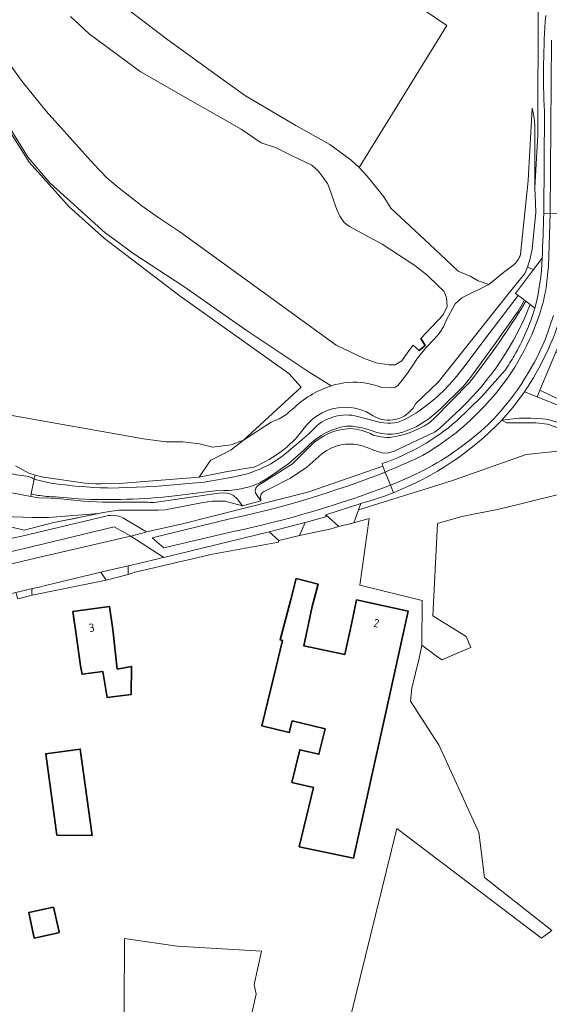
# Model space of a CAD drawing. Extents: x 184422 to 186971, y 345860 to 349088.
# Tile 53 of 59: x 185814 to 185929, y 348000 to 348213. Entities that reach past the tile are written whole.
import ezdxf
from ezdxf.enums import TextEntityAlignment as Align

# ---------------------------------------------------------------- set-up
doc = ezdxf.new("R2010")
doc.units = 0
for name, color, linetype, lineweight in [('B-WE-GK-KADEMUUR-G', 150, 'Continuous', 35), ('B-WE-GR-BEPLANTING_CULTUUR_HEESTERS-GV', 90, 'Continuous', 18), ('B-WE-GR-BOUWLAND-GV', 80, 'Continuous', 13), ('B-WE-GR-GRAS-GV', 60, 'Continuous', 13), ('B-WE-GR-HOUTWAL-GV', 40, 'Continuous', 13), ('B-WE-GW-TALUD_KRUIN-G', 90, 'Continuous', 18), ('B-WE-IE-TERREINAFSCHEIDING_KUNSTMATIG_HEKWERK-G', 20, 'IE-TERREINAFSCHEIDING-KUNSTMATIG', 18), ('B-WE-OG-BEBOUWING-GV', 7, 'Continuous', 35), ('B-WE-OG-BEBOUWING-T18', 1, 'Continuous', 18), ('B-WE-OG-BEBOUWING_SCHUUR-GV', 7, 'Continuous', 35), ('B-WE-OG-TERREIN_CULTUURSCHEIDING-GV', 7, 'Continuous', 18), ('B-WE-OG-TERREIN_ERF-GV', 7, 'Continuous', 18), ('B-WE-OG-WATER-GV', 130, 'Continuous', 18), ('B-WE-OG-WATER_SLOOT-GV', 120, 'Continuous', 18), ('B-WE-OG-WEG-GV', 7, 'Continuous', 18), ('B-WE-VH-ONVERHARD-GV', 252, 'Continuous', 18), ('B-WE-VH-VERHARDING_ASFALT-GV', 252, 'Continuous', 18), ('B-WE-VH-VERHARDING_BETONSTRAATSTEEN-GV', 252, 'Continuous', 18), ('B-WE-VH-VERHARDING_HALFVERHARDING_GRIND-GV', 252, 'Continuous', 18), ('B-WE-VH-VERHARDING_OPEN-GV', 252, 'Continuous', 18), ('B-WE-VH-VERHARDING_TEGEL-GV', 252, 'Continuous', 18)]:
    doc.layers.add(name, color=color, linetype=linetype, lineweight=lineweight)
doc.styles.add('NLCS-ISO-M1000-T18', font='NLCS-ISO.ttf', dxfattribs={"height": 1.8})
doc.linetypes.add('IE-TERREINAFSCHEIDING-KUNSTMATIG', pattern='A,4,[82,NLCS.SHX,S=0.75,R=90,X=0,Y=0],4,-2', length=10)

msp = doc.modelspace()

# ---------------------------------------------------------------- linework, layer by layer
at = {"layer": 'B-WE-GK-KADEMUUR-G', "flags": 128}
msp.add_lwpolyline([(185899.489, 348142.914), (185900.835, 348141.758), (185902.072, 348142.834), (185901.181, 348144.346)], dxfattribs=at)
at = {"layer": 'B-WE-GR-BEPLANTING_CULTUUR_HEESTERS-GV', "flags": 128}
for points in [[(185924.268, 348159.798), (185924.813, 348161.654), (185925.213, 348163.658), (185926.005, 348171.719), (185925.888, 348175.42), (185925.848, 348176.679), (185925.847, 348177.049), (185925.833, 348182.611), (185925.792, 348190.223), (185925.724, 348191.47), (185925.589, 348192.44), (185925.382, 348193.577), (185925.214, 348194.172), (185924.348, 348178.548), (185922.758, 348162.569)], [(185870.118, 348126.766), (185868.783, 348126.226), (185862.805, 348122.331), (185860.148, 348121.338), (185856.12, 348120.826), (185853.294, 348121.518), (185849.686, 348121.94), (185845.989, 348121.94), (185841.149, 348122.632), (185806.554, 348128.744), (185769.254, 348136.485), (185670.08, 348159.809), (185593.795, 348178.184)], [(185813.463, 348116.779), (185816.319, 348115.154), (185817.702, 348114.779), (185819.536, 348114.282), (185828.521, 348113.033), (185830.746, 348112.84), (185831.992, 348112.871), (185835.902, 348112.969), (185853.205, 348114.332), (185858.974, 348115.455), (185861.164, 348115.862), (185862.737, 348116.12), (185865.022, 348116.494), (185865.868, 348116.854), (185866.704, 348117.245), (185867.529, 348117.669), (185868.341, 348118.124), (185869.137, 348118.609), (185869.917, 348119.124), (185870.679, 348119.669), (185871.42, 348120.241), (185872.14, 348120.84), (185872.837, 348121.464), (185873.51, 348122.113), (185874.157, 348122.785), (185874.778, 348123.478), (185875.371, 348124.191), (185875.936, 348124.922), (185876.471, 348125.669), (185877.716, 348126.85), (185878.372, 348127.363), (185879.081, 348127.834), (185879.84, 348128.256), (185880.643, 348128.623), (185881.484, 348128.928), (185882.356, 348129.165), (185883.251, 348129.331), (185884.159, 348129.422), (185885.072, 348129.438), (185885.98, 348129.378), (185886.874, 348129.244), (185887.745, 348129.04), (185888.585, 348128.77), (185889.388, 348128.439), (185890.147, 348128.054), (185890.859, 348127.622), (185891.547, 348127.204), (185892.078, 348126.994), (185892.643, 348126.827), (185893.236, 348126.709), (185893.852, 348126.646), (185894.484, 348126.641), (185895.121, 348126.699), (185895.757, 348126.82), (185896.38, 348127.004), (185896.982, 348127.25), (185897.553, 348127.552), (185898.088, 348127.905), (185898.578, 348128.303), (185899.019, 348128.737), (185899.409, 348129.199), (185899.746, 348129.683), (185900.03, 348130.178), (185904.96, 348134.951), (185919.67, 348153.514), (185923.668, 348158.442), (185924.268, 348159.798)], [(185921.06, 348160.137), (185919.041, 348158.609), (185915.844, 348156.026), (185910.009, 348153.163), (185908.621, 348151.826), (185906.65, 348148.247), (185906.046, 348146.851), (185905.134, 348145.434), (185904.102, 348144.256), (185902.242, 348142.286), (185900.443, 348140.063), (185898.244, 348136.827), (185897.148, 348135.295), (185896.197, 348134.171), (185895.569, 348133.757), (185894.914, 348133.641), (185892.633, 348133.729), (185892.157, 348133.916), (185891.232, 348134.217), (185890.288, 348134.462), (185889.328, 348134.65), (185888.359, 348134.779), (185887.385, 348134.849), (185886.413, 348134.86), (185885.447, 348134.813), (185884.492, 348134.709), (185883.554, 348134.55), (185882.637, 348134.339), (185881.744, 348134.078)], [(185873.357, 348128.991), (185872.925, 348128.643)]]:
    msp.add_lwpolyline(points, dxfattribs=at)
at = {"layer": 'B-WE-GR-BEPLANTING_CULTUUR_HEESTERS-GV'}
for points in [[(185922.758, 348162.569, -0.1440107), (185921.06, 348160.137)], [(185881.744, 348134.078, 0.1145571), (185873.357, 348128.991)], [(185872.925, 348128.643, -0.0777819), (185870.118, 348126.766)]]:
    msp.add_lwpolyline(points, format="xyb", dxfattribs=at)
at = {"layer": 'B-WE-GR-BOUWLAND-GV', "flags": 128}
msp.add_lwpolyline([(185593.795, 348178.184), (185670.08, 348159.809), (185769.254, 348136.485), (185806.554, 348128.744), (185841.149, 348122.632), (185845.989, 348121.94), (185849.686, 348121.94), (185853.294, 348121.518), (185856.12, 348120.826), (185860.148, 348121.338), (185862.805, 348122.331), (185875.291, 348133.778), (185872.58, 348136.722), (185849.08, 348153.51), (185832.73, 348166.004), (185825.098, 348172.816), (185816.432, 348182.533), (185808.104, 348195.568), (185805.378, 348199.834), (185794.377, 348226.139)], dxfattribs=at)
at = {"layer": 'B-WE-GR-GRAS-GV', "flags": 128}
for points in [[(185787.513, 348242.551), (185793.025, 348229.076), (185794.377, 348226.139), (185805.378, 348199.834), (185808.104, 348195.568), (185816.432, 348182.533), (185825.098, 348172.816), (185832.73, 348166.004), (185849.08, 348153.51), (185872.58, 348136.722), (185875.291, 348133.778), (185862.805, 348122.331), (185868.783, 348126.226), (185870.118, 348126.766)], [(185881.744, 348134.078), (185876.974, 348137.019), (185863.353, 348146.132), (185849.91, 348155.573), (185838.864, 348162.815), (185835.145, 348165.549), (185832.84, 348167.243), (185820.873, 348178.03), (185816.177, 348183.54), (185812.313, 348189.818), (185811.374, 348191.979), (185809.508, 348196.274), (185801.942, 348213.358), (185796.39, 348225.562), (185787.513, 348242.551)], [(185925.847, 348177.049), (185926.476, 348188.433), (185926.48, 348189.885), (185926.551, 348215.598), (185898.842, 348232.713), (185892.074, 348222.161), (185906.761, 348212.13), (185887.815, 348181.388), (185889.583, 348179.498), (185890.788, 348177.996), (185893.155, 348175.031), (185894.64, 348172.552), (185903.004, 348164.789), (185909.266, 348158.925), (185911.798, 348157.859), (185913.557, 348156.785), (185915.844, 348156.026), (185919.041, 348158.609), (185921.06, 348160.137)], [(185922.758, 348162.569), (185924.348, 348178.548), (185925.214, 348194.172), (185925.382, 348193.577), (185925.589, 348192.44), (185925.724, 348191.47), (185925.792, 348190.223), (185925.833, 348182.611), (185925.847, 348177.049)], [(185619.989, 348154.657), (185641.735, 348149.783), (185663.086, 348144.903), (185682.326, 348140.673), (185735.083, 348128.607), (185802.584, 348113.047), (185811.935, 348111.055), (185816.779, 348110.16), (185816.89, 348110.717), (185817.52, 348113.87), (185817.046, 348114.133), (185816.844, 348114.235), (185816.626, 348114.33), (185816.372, 348114.435), (185813.693, 348114.833), (185810.618, 348115.552), (185792.905, 348119.579), (185779.637, 348122.575), (185753.485, 348129.215), (185701.003, 348141.341), (185696.488, 348142.384), (185596.195, 348165.196)], [(185872.925, 348128.643), (185873.357, 348128.991)], [(185813.693, 348114.833), (185816.372, 348114.435), (185816.626, 348114.33), (185816.844, 348114.235), (185817.046, 348114.133), (185817.52, 348113.87), (185817.702, 348114.779), (185816.319, 348115.154), (185813.463, 348116.779)], [(185943.794, 348113.7), (185918.394, 348107.482), (185910.059, 348105.762), (185906.223, 348104.704), (185904.8, 348104.312), (185903.728, 348084.286), (185910.949, 348079.797), (185911.96, 348077.467), (185911.28, 348077.172), (185905.671, 348074.739), (185904.509, 348075.603), (185901.407, 348077.91), (185900.764, 348075.156), (185899.233, 348068.598), (185898.935, 348065.829), (185905.107, 348056.206), (185913.729, 348037.39), (185914.941, 348027.654), (185929.529, 348016.148), (185927.277, 348014.468), (185895.962, 348038.242), (185879.024, 347969.319)], [(185810.938, 348105.81), (185817.066, 348105.601), (185820.644, 348105.552), (185831.474, 348106.44), (185832.056, 348106.558), (185834.264, 348106.962), (185835.921, 348107.166), (185837.116, 348107.172), (185842.458, 348107.199), (185843.109, 348107.138), (185844.359, 348107.194), (185845.815, 348107.263), (185853.745, 348108.768), (185856.027, 348109.085), (185857.11, 348109.108), (185858.814, 348109.107), (185862.573, 348108.126), (185861.39, 348109.609), (185860.616, 348110.313), (185859.864, 348110.697), (185859.176, 348110.859), (185857.972, 348110.952), (185843.484, 348108.833), (185842.477, 348108.839), (185842.102, 348108.867), (185832.349, 348108.907), (185828.203, 348109.121), (185822.563, 348109.685), (185821.127, 348109.792), (185818.498, 348109.843), (185816.779, 348110.16), (185811.935, 348111.055)], [(185812.079, 348103.611), (185815.318, 348102.847), (185821.75, 348104.472), (185831.474, 348106.44), (185820.644, 348105.552), (185817.066, 348105.601), (185810.938, 348105.81)], [(185862.591, 347989.334), (185865.541, 348002.38), (185865.115, 348004.446), (185866.689, 348011.69), (185848.43, 348012.739), (185837.022, 348014.444), (185836.937, 347984.399)]]:
    msp.add_lwpolyline(points, dxfattribs=at)
at = {"layer": 'B-WE-GR-GRAS-GV'}
for points in [[(185921.06, 348160.137, 0.1440107), (185922.758, 348162.569)], [(185873.357, 348128.991, -0.1145571), (185881.744, 348134.078)], [(185870.118, 348126.766, 0.0777819), (185872.925, 348128.643)]]:
    msp.add_lwpolyline(points, format="xyb", dxfattribs=at)
at = {"layer": 'B-WE-GR-HOUTWAL-GV', "flags": 128}
msp.add_lwpolyline([(185932.265, 348120.061), (185923.979, 348119.224), (185908.414, 348113.701), (185905.97, 348112.942), (185887.708, 348107.269), (185887.707, 348107.269), (185886.656, 348104.41), (185889.952, 348105.347), (185887.942, 348090.926), (185901.45, 348087.619), (185901.407, 348077.91), (185904.509, 348075.603), (185905.671, 348074.739), (185911.28, 348077.172), (185911.96, 348077.467), (185910.949, 348079.797), (185903.728, 348084.286), (185904.8, 348104.312), (185906.223, 348104.704), (185910.059, 348105.762), (185918.394, 348107.482), (185943.794, 348113.7)], dxfattribs=at)
at = {"layer": 'B-WE-GW-TALUD_KRUIN-G', "flags": 128}
for points in [[(185813.463, 348116.779), (185816.319, 348115.154), (185817.702, 348114.779), (185819.536, 348114.282), (185828.521, 348113.033), (185830.746, 348112.84), (185831.992, 348112.871), (185835.902, 348112.969), (185853.205, 348114.332), (185858.974, 348115.455), (185861.164, 348115.862), (185862.737, 348116.12), (185865.022, 348116.494), (185865.868, 348116.854), (185866.704, 348117.245), (185867.529, 348117.669), (185868.341, 348118.124), (185869.137, 348118.609), (185869.917, 348119.124), (185870.679, 348119.669), (185871.42, 348120.241), (185872.14, 348120.84), (185872.837, 348121.464), (185873.51, 348122.113), (185874.157, 348122.785), (185874.778, 348123.478), (185875.371, 348124.191), (185875.936, 348124.922), (185876.471, 348125.669), (185877.716, 348126.85), (185878.372, 348127.363), (185879.081, 348127.834), (185879.84, 348128.256), (185880.643, 348128.623), (185881.484, 348128.928), (185882.356, 348129.165), (185883.251, 348129.331), (185884.159, 348129.422), (185885.072, 348129.438), (185885.98, 348129.378), (185886.874, 348129.244), (185887.745, 348129.04), (185888.585, 348128.77), (185889.388, 348128.439), (185890.147, 348128.054), (185890.859, 348127.622), (185891.547, 348127.204), (185892.078, 348126.994), (185892.643, 348126.827), (185893.236, 348126.709), (185893.852, 348126.646), (185894.484, 348126.641), (185895.121, 348126.699), (185895.757, 348126.82), (185896.38, 348127.004), (185896.982, 348127.25), (185897.553, 348127.552), (185898.088, 348127.905), (185898.578, 348128.303), (185899.019, 348128.737), (185899.409, 348129.199), (185899.746, 348129.683), (185900.03, 348130.178), (185904.96, 348134.951), (185919.67, 348153.514), (185923.668, 348158.442), (185924.268, 348159.798), (185924.813, 348161.654), (185925.213, 348163.658), (185926.005, 348171.719), (185925.888, 348175.42), (185925.848, 348176.679), (185925.847, 348177.049), (185925.833, 348182.611), (185925.792, 348190.223), (185925.724, 348191.47), (185925.589, 348192.44), (185925.382, 348193.577), (185925.214, 348194.172)], [(185862.573, 348108.126), (185861.39, 348109.609), (185860.616, 348110.313), (185859.864, 348110.697), (185859.176, 348110.859), (185857.972, 348110.952), (185843.484, 348108.833), (185842.477, 348108.839), (185842.102, 348108.867), (185832.349, 348108.907), (185828.203, 348109.121), (185822.563, 348109.685), (185821.127, 348109.792), (185818.498, 348109.843), (185816.779, 348110.16), (185811.935, 348111.055), (185802.584, 348113.047), (185735.083, 348128.607), (185682.326, 348140.673), (185663.086, 348144.903), (185641.735, 348149.783), (185619.989, 348154.657)], [(185923.851, 348152.423), (185922.909, 348150.84)], [(185911.694, 348134.83), (185903.957, 348126.948), (185902.894, 348126.001)], [(185885.876, 348124.849), (185885.252, 348124.796)], [(185891.83, 348123.188), (185890.875, 348123.439)], [(185877.439, 348121.247), (185873.372, 348117.194), (185866.755, 348112.997), (185865.843, 348112.408), (185865.439, 348111.922), (185865.347, 348111.387), (185865.415, 348110.897), (185865.606, 348110.525), (185866.561, 348109.212)]]:
    msp.add_lwpolyline(points, dxfattribs=at)
at = {"layer": 'B-WE-GW-TALUD_KRUIN-G'}
for points in [[(185922.909, 348150.84, -0.0288259), (185911.694, 348134.83)], [(185885.252, 348124.796, 0.1713217), (185877.439, 348121.247)], [(185890.875, 348123.439, 0.10954), (185885.876, 348124.849)], [(185902.894, 348126.001, -0.1072571), (185894.47, 348122.931)], [(185894.47, 348122.931, -0.0919121), (185891.83, 348123.188)]]:
    msp.add_lwpolyline(points, format="xyb", dxfattribs=at)
at = {"layer": 'B-WE-IE-TERREINAFSCHEIDING_KUNSTMATIG_HEKWERK-G', "flags": 128}
for points in [[(185862.805, 348122.331), (185860.099, 348120.199)], [(185817.52, 348113.87), (185817.046, 348114.133), (185816.844, 348114.235), (185816.626, 348114.33), (185816.372, 348114.435), (185813.693, 348114.833), (185810.618, 348115.552), (185792.905, 348119.579)], [(185858.173, 348119.227), (185855.703, 348118.021)], [(185860.099, 348120.199), (185858.173, 348119.227)], [(185855.427, 348117.614), (185853.205, 348114.332)], [(185855.703, 348118.021), (185855.427, 348117.614)], [(185816.89, 348110.717), (185817.52, 348113.87)], [(185816.779, 348110.16), (185816.89, 348110.717)], [(185823.28, 348104.782), (185826.951, 348105.525)]]:
    msp.add_lwpolyline(points, dxfattribs=at)
at = {"layer": 'B-WE-OG-BEBOUWING-GV', "flags": 128}
for points in [[(185873.294, 348061.569), (185880.434, 348059.85), (185879.103, 348054.319), (185874.979, 348055.312), (185873.276, 348048.238), (185877.946, 348047.113), (185874.857, 348034.278), (185886.621, 348031.829), (185893.438, 348062.708), (185897.349, 348080.423), (185898.411, 348085.309), (185887.268, 348087.731), (185886.206, 348082.845), (185884.695, 348075.892), (185875.819, 348077.825), (185877.666, 348086.305), (185878.917, 348091.146), (185874.183, 348092.369), (185872.932, 348087.528), (185870.744, 348079.06), (185871.233, 348078.942), (185868.719, 348068.499), (185866.787, 348060.472), (185872.688, 348059.052)], [(185827.509, 348073.449), (185827.891, 348071.655), (185832.345, 348072.242), (185833.304, 348066.594), (185838.51, 348067.284), (185838.594, 348073.332), (185835.497, 348072.745), (185834.509, 348081.338), (185833.825, 348086.291), (185825.887, 348085.195), (185826.571, 348080.242)], [(185822.402, 348036.835), (185830.038, 348036.751), (185827.493, 348055.455), (185820.006, 348054.436)]]:
    msp.add_lwpolyline(points, close=True, dxfattribs=at)
at = {"layer": 'B-WE-OG-BEBOUWING_SCHUUR-GV', "flags": 128}
msp.add_lwpolyline([(185821.723, 348021.221), (185816.329, 348020.048), (185817.532, 348014.516), (185822.768, 348015.655), (185822.887, 348015.868)], close=True, dxfattribs=at)
at = {"layer": 'B-WE-OG-TERREIN_CULTUURSCHEIDING-GV', "flags": 128}
for points in [[(185924.842, 348151.663), (185923.851, 348152.423), (185922.909, 348150.84)], [(185911.694, 348134.83), (185903.957, 348126.948), (185902.894, 348126.001)], [(185889.118, 348120.898), (185891.788, 348119.871), (185892.81, 348119.607), (185893.48, 348119.539), (185894.172, 348119.57), (185895.397, 348119.934), (185904.26, 348124.124), (185905.187, 348124.86), (185909.833, 348129.191)], [(185885.876, 348124.849), (185885.252, 348124.796)], [(185891.83, 348123.188), (185890.875, 348123.439)], [(185877.439, 348121.247), (185873.372, 348117.194), (185866.755, 348112.997), (185865.843, 348112.408), (185865.439, 348111.922)], [(185865.439, 348111.922), (185865.347, 348111.387), (185865.415, 348110.897), (185865.606, 348110.525), (185866.561, 348109.212), (185866.504, 348110.179), (185866.639, 348110.598), (185866.849, 348110.886), (185867.282, 348111.184), (185868.143, 348111.63), (185872.939, 348114.067), (185876.492, 348116.505), (185879.769, 348119.334)]]:
    msp.add_lwpolyline(points, dxfattribs=at)
at = {"layer": 'B-WE-OG-TERREIN_CULTUURSCHEIDING-GV'}
for points in [[(185909.833, 348129.191, 0.1066259), (185924.842, 348151.663)], [(185922.909, 348150.84, -0.0288259), (185911.694, 348134.83)], [(185885.252, 348124.796, 0.1713217), (185877.439, 348121.247)], [(185890.875, 348123.439, 0.10954), (185885.876, 348124.849)], [(185902.894, 348126.001, -0.1072571), (185894.47, 348122.931)], [(185894.47, 348122.931, -0.0919121), (185891.83, 348123.188)], [(185879.769, 348119.334, -0.2657918), (185889.118, 348120.898)]]:
    msp.add_lwpolyline(points, format="xyb", dxfattribs=at)
at = {"layer": 'B-WE-OG-TERREIN_CULTUURSCHEIDING-GV', "flags": 128}
msp.add_lwpolyline([(185937.614, 348127.971), (185937.631, 348127.963), (185937.702, 348128.056), (185942.56, 348134.454), (185943.701, 348135.956), (185940.719, 348137.244), (185935.162, 348139.189), (185930.383, 348141.364), (185926.941, 348133.141), (185936.612, 348128.46), (185937.052, 348128.247)], close=True, dxfattribs=at)
at = {"layer": 'B-WE-OG-TERREIN_ERF-GV', "flags": 128}
for points in [[(185887.815, 348181.388), (185906.761, 348212.13), (185892.074, 348222.161), (185871.503, 348236.21), (185856.569, 348246.409), (185851.854, 348241.914), (185850.377, 348244.015), (185827.41, 348224.347), (185833.709, 348218.705), (185846.454, 348208.998), (185856.629, 348201.623), (185863.21, 348196.863), (185874.121, 348190.477), (185881.472, 348186.352), (185886.073, 348182.926)], [(185872.688, 348059.052), (185866.787, 348060.472), (185868.719, 348068.499), (185871.233, 348078.942), (185870.744, 348079.06), (185872.932, 348087.528), (185874.183, 348092.369), (185878.917, 348091.146), (185877.666, 348086.305), (185875.819, 348077.825), (185884.695, 348075.892), (185886.206, 348082.845), (185887.268, 348087.731), (185898.411, 348085.309), (185897.349, 348080.423), (185893.438, 348062.708), (185886.621, 348031.829), (185874.857, 348034.278), (185877.946, 348047.113), (185873.276, 348048.238), (185874.979, 348055.312), (185879.103, 348054.319), (185880.434, 348059.85), (185873.294, 348061.569)], [(185827.891, 348071.655), (185827.509, 348073.449), (185826.571, 348080.242), (185825.887, 348085.195), (185833.825, 348086.291), (185834.509, 348081.338), (185835.497, 348072.745), (185838.594, 348073.332), (185838.51, 348067.284), (185833.304, 348066.594), (185832.345, 348072.242)], [(185820.006, 348054.436), (185827.493, 348055.455), (185830.038, 348036.751), (185822.402, 348036.835)]]:
    msp.add_lwpolyline(points, close=True, dxfattribs=at)
for points in [[(185879.024, 347969.319), (185895.962, 348038.242), (185927.277, 348014.468), (185929.529, 348016.148), (185914.941, 348027.654), (185913.729, 348037.39), (185905.107, 348056.206), (185898.935, 348065.829), (185899.233, 348068.598), (185900.764, 348075.156), (185901.407, 348077.91), (185901.45, 348087.619), (185887.942, 348090.926), (185889.952, 348105.347), (185886.656, 348104.41), (185883.414, 348103.597), (185881.438, 348103.028), (185874.883, 348101.686), (185870.453, 348100.572), (185870.342, 348100.208), (185856.107, 348097.652), (185839.358, 348093.747), (185837.879, 348093.216), (185833.07, 348091.987), (185817.101, 348088.795), (185813.945, 348087.987)], [(185836.937, 347984.399), (185837.022, 348014.444), (185848.43, 348012.739), (185866.689, 348011.69), (185865.115, 348004.446), (185865.541, 348002.38), (185862.591, 347989.334)]]:
    msp.add_lwpolyline(points, dxfattribs=at)
at = {"layer": 'B-WE-OG-WATER-GV', "flags": 128}
msp.add_lwpolyline([(185812.478, 348203.374), (185814.928, 348199.948), (185820.072, 348193.527), (185830.35, 348182.137), (185833.273, 348179.078), (185835.911, 348176.903), (185840.805, 348173.026), (185844.234, 348170.606), (185849.049, 348167.425), (185863.672, 348156.828), (185882.869, 348142.855), (185888.746, 348140.061), (185891.494, 348139.101), (185894.314, 348138.668), (185895.623, 348138.656), (185897.034, 348139.507), (185898.357, 348141.355), (185899.489, 348142.914), (185900.835, 348141.758), (185902.072, 348142.834), (185901.181, 348144.346), (185905.982, 348149.429), (185906.84, 348151.273), (185906.724, 348153.226), (185906.106, 348154.562), (185904.713, 348155.976), (185902.503, 348158.052), (185899.837, 348160.166), (185892.812, 348164.738), (185885.709, 348168.576), (185884.547, 348169.47), (185883.626, 348170.796), (185882.96, 348172.228), (185882.25, 348174.295), (185881.708, 348176.007), (185880.937, 348177.895), (185880.03, 348179.213), (185878.944, 348180.603), (185877.585, 348181.894), (185873.041, 348184.035), (185869.724, 348185.688), (185866.598, 348186.676), (185862.313, 348189.629), (185850.239, 348196.53), (185840.41, 348202.139), (185829.388, 348210.294), (185825.376, 348214.019)], dxfattribs=at)
at = {"layer": 'B-WE-OG-WATER_SLOOT-GV', "flags": 128}
for points in [[(185812.313, 348189.818), (185816.177, 348183.54), (185820.873, 348178.03), (185832.84, 348167.243), (185835.145, 348165.549), (185838.864, 348162.815), (185849.91, 348155.573), (185863.353, 348146.132), (185876.974, 348137.019), (185881.744, 348134.078), (185882.637, 348134.339), (185883.554, 348134.55), (185884.492, 348134.709), (185885.447, 348134.813), (185886.413, 348134.86), (185887.385, 348134.849), (185888.359, 348134.779), (185889.328, 348134.65), (185890.288, 348134.462), (185891.232, 348134.217), (185892.157, 348133.916), (185892.633, 348133.729), (185894.914, 348133.641), (185895.569, 348133.757), (185896.197, 348134.171), (185897.148, 348135.295), (185898.244, 348136.827), (185900.443, 348140.063), (185902.242, 348142.286), (185904.102, 348144.256), (185905.134, 348145.434), (185906.046, 348146.851), (185906.65, 348148.247), (185908.621, 348151.826), (185910.009, 348153.163), (185915.844, 348156.026), (185913.557, 348156.785), (185911.798, 348157.859), (185909.266, 348158.925), (185903.004, 348164.789), (185894.64, 348172.552), (185893.155, 348175.031), (185890.788, 348177.996), (185889.583, 348179.498), (185887.815, 348181.388), (185886.073, 348182.926), (185881.472, 348186.352), (185874.121, 348190.477), (185863.21, 348196.863), (185856.629, 348201.623), (185846.454, 348208.998), (185833.709, 348218.705)], [(185825.376, 348214.019), (185829.388, 348210.294), (185840.41, 348202.139), (185850.239, 348196.53), (185862.313, 348189.629), (185866.598, 348186.676), (185869.724, 348185.688), (185873.041, 348184.035), (185877.585, 348181.894), (185878.944, 348180.603), (185880.03, 348179.213), (185880.937, 348177.895), (185881.708, 348176.007), (185882.25, 348174.295), (185882.96, 348172.228), (185883.626, 348170.796), (185884.547, 348169.47), (185885.709, 348168.576), (185892.812, 348164.738), (185899.837, 348160.166), (185902.503, 348158.052), (185904.713, 348155.976), (185906.106, 348154.562), (185906.724, 348153.226), (185906.84, 348151.273), (185905.982, 348149.429), (185901.181, 348144.346), (185902.072, 348142.834), (185900.835, 348141.758), (185899.489, 348142.914), (185898.357, 348141.355), (185897.034, 348139.507), (185895.623, 348138.656), (185894.314, 348138.668), (185891.494, 348139.101), (185888.746, 348140.061), (185882.869, 348142.855), (185863.672, 348156.828), (185849.049, 348167.425), (185844.234, 348170.606), (185840.805, 348173.026), (185835.911, 348176.903), (185833.273, 348179.078), (185830.35, 348182.137), (185820.072, 348193.527), (185814.928, 348199.948), (185812.478, 348203.374)]]:
    msp.add_lwpolyline(points, dxfattribs=at)
at = {"layer": 'B-WE-OG-WEG-GV', "flags": 128}
for points in [[(185931.136, 348234.778), (185929.349, 348236.981), (185927.648, 348224.994), (185926.551, 348215.598), (185926.48, 348189.885), (185926.476, 348188.433), (185925.847, 348177.049), (185925.848, 348176.679), (185925.888, 348175.42), (185926.005, 348171.719), (185925.213, 348163.658), (185924.813, 348161.654), (185924.268, 348159.798), (185925.544, 348159.274), (185927.407, 348161.762)], [(185927.759, 348171.441), (185927.918, 348193.461)], [(185925.544, 348159.274), (185924.268, 348159.798), (185923.668, 348158.442), (185919.67, 348153.514), (185904.96, 348134.951), (185900.03, 348130.178), (185899.746, 348129.683), (185899.409, 348129.199), (185899.019, 348128.737), (185898.578, 348128.303), (185898.088, 348127.905), (185897.553, 348127.552), (185896.982, 348127.25), (185896.38, 348127.004), (185895.757, 348126.82), (185895.121, 348126.699), (185894.484, 348126.641), (185893.852, 348126.646), (185893.236, 348126.709), (185892.643, 348126.827), (185892.078, 348126.994), (185891.547, 348127.204), (185890.859, 348127.622), (185890.147, 348128.054), (185889.388, 348128.439), (185888.585, 348128.77), (185887.745, 348129.04), (185886.874, 348129.244), (185885.98, 348129.378), (185885.072, 348129.438), (185884.159, 348129.422), (185883.251, 348129.331), (185882.356, 348129.165), (185881.484, 348128.928), (185880.643, 348128.623), (185879.84, 348128.256), (185879.081, 348127.834), (185878.372, 348127.363), (185877.716, 348126.85), (185876.471, 348125.669), (185875.936, 348124.922), (185875.371, 348124.191), (185874.778, 348123.478), (185874.157, 348122.785), (185873.51, 348122.113), (185872.837, 348121.464), (185872.14, 348120.84), (185871.42, 348120.241), (185870.679, 348119.669), (185869.917, 348119.124), (185869.137, 348118.609), (185868.341, 348118.124), (185867.529, 348117.669), (185866.704, 348117.245), (185865.868, 348116.854), (185865.022, 348116.494), (185862.737, 348116.12), (185861.164, 348115.862), (185858.974, 348115.455), (185853.205, 348114.332), (185835.902, 348112.969), (185831.992, 348112.871), (185830.746, 348112.84), (185828.521, 348113.033), (185819.536, 348114.282), (185817.702, 348114.779), (185817.52, 348113.87), (185817.734, 348113.833), (185821.148, 348113.041), (185822.672, 348112.824), (185824.199, 348112.631), (185825.728, 348112.461), (185827.26, 348112.316), (185828.793, 348112.194), (185830.327, 348112.096), (185831.861, 348112.022), (185833.395, 348111.972), (185833.953, 348111.962), (185843.495, 348112.315), (185854.32, 348113.195), (185860.83, 348114.415)], [(185908.856, 348136.073), (185910.248, 348137.815), (185915.93, 348145.398), (185922.238, 348153.659), (185921.667, 348154.097), (185925.544, 348159.274)], [(185923.562, 348132.8), (185926.331, 348131.683), (185926.941, 348133.141), (185930.383, 348141.364), (185933.89, 348149.741), (185937.102, 348150.562), (185937.701, 348156.391), (185932.642, 348155.326)], [(185922.909, 348150.84), (185923.851, 348152.423), (185923.604, 348152.612), (185922.192, 348150.245), (185916.914, 348142.742), (185911.933, 348135.916), (185910.303, 348133.946), (185905.355, 348129.011), (185902.902, 348126.933), (185900.173, 348125.223), (185897.272, 348124.022)], [(185925.833, 348150.904), (185924.842, 348151.663)], [(185908.921, 348126.509), (185914.379, 348131.792), (185919.397, 348137.511)], [(185902.894, 348126.001), (185903.957, 348126.948), (185911.694, 348134.83)], [(185937.631, 348127.963), (185937.614, 348127.971), (185937.052, 348128.247), (185936.612, 348128.46), (185926.941, 348133.141), (185926.331, 348131.683), (185936.328, 348127.648), (185955.081, 348121.62)], [(185909.833, 348129.191), (185905.187, 348124.86), (185904.26, 348124.124), (185895.397, 348119.934), (185894.172, 348119.57), (185893.48, 348119.539), (185892.81, 348119.607), (185891.788, 348119.871), (185889.118, 348120.898)], [(185886.85, 348127.618), (185891.634, 348126.389)], [(185897.698, 348126.785), (185900.078, 348128.159)], [(185948.755, 348120.685), (185928.728, 348126.795)], [(185887.531, 348125.157), (185886.394, 348125.33), (185885.036, 348125.33)], [(185885.252, 348124.796), (185885.876, 348124.849)], [(185918.653, 348126.625), (185919.776, 348126.097), (185923.565, 348126.09), (185926.059, 348126.043), (185928.541, 348125.804), (185933.95, 348123.934), (185934.119, 348123.912), (185934.289, 348123.887), (185934.457, 348123.86), (185934.625, 348123.829), (185934.793, 348123.796), (185934.96, 348123.76), (185935.126, 348123.721), (185935.292, 348123.679), (185935.457, 348123.635), (185935.621, 348123.588), (185935.784, 348123.538), (185935.947, 348123.485), (185942.215, 348121.374), (185952.226, 348118.131)], [(185942.215, 348121.374), (185935.947, 348123.485), (185935.784, 348123.538), (185935.621, 348123.588), (185935.457, 348123.635), (185935.292, 348123.679), (185935.126, 348123.721), (185934.96, 348123.76), (185934.793, 348123.796), (185934.625, 348123.829), (185934.457, 348123.86), (185934.289, 348123.887), (185934.119, 348123.912), (185933.95, 348123.934), (185928.541, 348125.804), (185926.059, 348126.043), (185923.565, 348126.09), (185919.776, 348126.097), (185918.653, 348126.625)], [(185873.877, 348121.126), (185876.903, 348123.723), (185877.77, 348124.571)], [(185892.702, 348123.764), (185891.668, 348123.968), (185890.812, 348124.245)], [(185890.875, 348123.439), (185891.83, 348123.188)], [(185876.886, 348121.16), (185875.789, 348120.067), (185872.604, 348117.261), (185868.143, 348114.176), (185866.339, 348113.093), (185864.347, 348112.302), (185861.547, 348111.632), (185859.605, 348111.411), (185858.567, 348111.439), (185856.767, 348111.355), (185856.052, 348111.265), (185847.963, 348110.246)], [(185865.347, 348111.387), (185865.439, 348111.922), (185865.843, 348112.408), (185866.755, 348112.997), (185873.372, 348117.194), (185877.439, 348121.247)], [(185888.207, 348108.627), (185887.707, 348107.269), (185887.708, 348107.269), (185905.97, 348112.942), (185908.414, 348113.701), (185923.979, 348119.224), (185932.265, 348120.061), (185942.215, 348121.374)], [(185879.769, 348119.334), (185876.492, 348116.505), (185872.939, 348114.067), (185868.143, 348111.63), (185867.282, 348111.184), (185866.849, 348110.886), (185866.639, 348110.598), (185866.504, 348110.179), (185866.561, 348109.212), (185862.573, 348108.126), (185858.814, 348109.107), (185857.11, 348109.108), (185856.027, 348109.085), (185853.745, 348108.768), (185845.815, 348107.263), (185844.359, 348107.194), (185843.109, 348107.138), (185842.458, 348107.199), (185837.116, 348107.172), (185835.921, 348107.166), (185834.264, 348106.962), (185832.056, 348106.558), (185831.474, 348106.44), (185821.75, 348104.472), (185815.318, 348102.847), (185812.079, 348103.611)], [(185836.709, 348105.513), (185841.823, 348102.489), (185849.279, 348104.113), (185876.681, 348111.074), (185892.963, 348116.686), (185892.823, 348117.265)], [(185818.291, 348110.378), (185816.89, 348110.717), (185816.779, 348110.16), (185818.498, 348109.843), (185821.127, 348109.792), (185822.563, 348109.685), (185828.203, 348109.121), (185832.349, 348108.907), (185842.102, 348108.867), (185842.477, 348108.839), (185843.484, 348108.833), (185857.972, 348110.952), (185859.176, 348110.859), (185859.864, 348110.697), (185860.616, 348110.313), (185861.39, 348109.609), (185862.573, 348108.126), (185866.561, 348109.212), (185865.606, 348110.525), (185865.415, 348110.897), (185865.347, 348111.387)], [(185827.16, 348109.614), (185822.138, 348110.025)], [(185814.814, 348101.545), (185833.045, 348105.897)], [(185820.891, 348097.505), (185838.062, 348101.445), (185838.451, 348101.553), (185834.827, 348103.552), (185815.416, 348098.853)]]:
    msp.add_lwpolyline(points, dxfattribs=at)
at = {"layer": 'B-WE-OG-WEG-GV'}
for points in [[(185927.918, 348193.461, -0.0325214), (185928.186, 348214.247)], [(185927.407, 348161.762, 0.0014633), (185927.759, 348171.441)], [(185924.842, 348151.663, -0.1066259), (185909.833, 348129.191)], [(185911.694, 348134.83, 0.0288259), (185922.909, 348150.84)], [(185921.383, 348140.606, 0.0561579), (185925.833, 348150.904)], [(185931.718, 348150.095, -0.0793145), (185923.562, 348132.8)], [(185919.397, 348137.511, 0.0185783), (185921.383, 348140.606)], [(185900.078, 348128.159, 0.0731163), (185908.856, 348136.073)], [(185877.77, 348124.571, -0.2551921), (185886.85, 348127.618)], [(185891.634, 348126.389, 0.1942727), (185897.698, 348126.785)], [(185928.728, 348126.795, 0.0764141), (185918.653, 348126.625)], [(185885.036, 348125.33, 0.1663946), (185876.886, 348121.16)], [(185877.439, 348121.247, -0.1713217), (185885.252, 348124.796)], [(185885.876, 348124.849, -0.10954), (185890.875, 348123.439)], [(185890.812, 348124.245, 0.0605019), (185887.531, 348125.157)], [(185892.823, 348117.265, 0.0973093), (185908.921, 348126.509)], [(185894.47, 348122.931, 0.1072571), (185902.894, 348126.001)], [(185918.653, 348126.625, -0.1074635), (185895.212, 348110.946)], [(185891.83, 348123.188, 0.0919121), (185894.47, 348122.931)], [(185897.272, 348124.022, -0.1084602), (185892.702, 348123.764)], [(185860.83, 348114.415, 0.1504339), (185873.877, 348121.126)], [(185889.118, 348120.898, 0.2657918), (185879.769, 348119.334)], [(185822.138, 348110.025, -0.0242804), (185818.291, 348110.378)], [(185847.963, 348110.246, -0.0399007), (185827.16, 348109.614)], [(185895.212, 348110.946, -0.0278562), (185888.207, 348108.627)], [(185833.045, 348105.897, -0.1730583), (185836.709, 348105.513)], [(185782.521, 348092.538, -0.025612), (185814.814, 348101.545)], [(185815.416, 348098.853, 0.0229986), (185784.892, 348090.45)], [(185786.85, 348088.415, -0.0193144), (185820.891, 348097.505)]]:
    msp.add_lwpolyline(points, format="xyb", dxfattribs=at)
at = {"layer": 'B-WE-OG-WEG-GV', "flags": 128}
for points in [[(185880.574, 348106.147), (185880.588, 348105.741), (185876.135, 348104.509), (185874.883, 348101.686), (185881.438, 348103.028), (185883.414, 348103.597)], [(185870.453, 348100.572), (185868.324, 348102.465), (185845.547, 348096.948), (185845.05, 348096.828), (185844.056, 348096.587), (185837.815, 348095.114), (185837.879, 348093.216), (185839.358, 348093.747), (185856.107, 348097.652), (185870.342, 348100.208)]]:
    msp.add_lwpolyline(points, close=True, dxfattribs=at)
at = {"layer": 'B-WE-VH-ONVERHARD-GV', "flags": 128}
for points in [[(185897.272, 348124.022), (185900.173, 348125.223), (185902.902, 348126.933), (185905.355, 348129.011), (185910.303, 348133.946), (185911.933, 348135.916), (185916.914, 348142.742), (185922.192, 348150.245), (185923.604, 348152.612), (185923.356, 348152.802)], [(185923.356, 348152.802), (185922.636, 348153.354), (185922.238, 348153.659), (185915.93, 348145.398), (185910.248, 348137.815), (185908.856, 348136.073)], [(185891.634, 348126.389), (185886.85, 348127.618)], [(185900.078, 348128.159), (185897.698, 348126.785)], [(185885.036, 348125.33), (185886.394, 348125.33), (185887.531, 348125.157)], [(185877.77, 348124.571), (185876.903, 348123.723), (185873.877, 348121.126)], [(185890.812, 348124.245), (185891.668, 348123.968), (185892.702, 348123.764)], [(185847.963, 348110.246), (185856.052, 348111.265), (185856.767, 348111.355), (185858.567, 348111.439), (185859.605, 348111.411), (185861.547, 348111.632), (185864.347, 348112.302), (185866.339, 348113.093), (185868.143, 348114.176), (185872.604, 348117.261), (185875.789, 348120.067), (185876.886, 348121.16)], [(185860.83, 348114.415), (185854.32, 348113.195), (185843.495, 348112.315), (185833.953, 348111.962), (185833.395, 348111.972), (185831.861, 348112.022), (185830.327, 348112.096), (185828.793, 348112.194), (185827.26, 348112.316), (185825.728, 348112.461), (185824.199, 348112.631), (185822.672, 348112.824), (185821.148, 348113.041), (185817.734, 348113.833), (185817.52, 348113.87), (185816.89, 348110.717), (185818.291, 348110.378)], [(185822.138, 348110.025), (185827.16, 348109.614)]]:
    msp.add_lwpolyline(points, dxfattribs=at)
at = {"layer": 'B-WE-VH-ONVERHARD-GV'}
for points in [[(185908.856, 348136.073, -0.0731163), (185900.078, 348128.159)], [(185886.85, 348127.618, 0.2551921), (185877.77, 348124.571)], [(185897.698, 348126.785, -0.1942727), (185891.634, 348126.389)], [(185876.886, 348121.16, -0.1663946), (185885.036, 348125.33)], [(185887.531, 348125.157, -0.0605019), (185890.812, 348124.245)], [(185892.702, 348123.764, 0.1084602), (185897.272, 348124.022)], [(185873.877, 348121.126, -0.1504339), (185860.83, 348114.415)], [(185818.291, 348110.378, 0.0242804), (185822.138, 348110.025)], [(185827.16, 348109.614, 0.0399007), (185847.963, 348110.246)]]:
    msp.add_lwpolyline(points, format="xyb", dxfattribs=at)
at = {"layer": 'B-WE-VH-VERHARDING_ASFALT-GV'}
for points in [[(185928.186, 348214.247, 0.0325214), (185927.918, 348193.461)], [(185927.759, 348171.441, -0.0014633), (185927.407, 348161.762)], [(185927.407, 348161.762, -0.0554264), (185925.833, 348150.904)], [(185928.261, 348155.381, -0.0481451), (185926.445, 348148.491)], [(185926.445, 348148.491, 0.0481451), (185928.261, 348155.381)], [(185925.833, 348150.904, -0.0561579), (185921.383, 348140.606)], [(185923.562, 348132.8, 0.0793145), (185931.718, 348150.095)], [(185925.143, 348145.139, -0.0982405), (185913.235, 348127.958)], [(185913.235, 348127.958, 0.0982405), (185925.143, 348145.139)], [(185915.745, 348125.712, 0.0976311), (185928.131, 348144.279)], [(185928.131, 348144.279, -0.0976311), (185915.745, 348125.712)], [(185921.383, 348140.606, -0.0185783), (185919.397, 348137.511)], [(185913.235, 348127.958, -0.0717876), (185900.683, 348118.547)], [(185900.683, 348118.547, 0.0717876), (185913.235, 348127.958)], [(185908.921, 348126.509, -0.0973093), (185892.823, 348117.265)], [(185895.212, 348110.946, 0.1074635), (185918.653, 348126.625)], [(185901.81, 348115.815, 0.06439), (185915.745, 348125.712)], [(185915.745, 348125.712, -0.06439), (185901.81, 348115.815)], [(185900.683, 348118.547, -0.0058751), (185893.463, 348115.411)], [(185893.463, 348115.411, 0.0058751), (185900.683, 348118.547)], [(185893.463, 348115.411, -0.0408773), (185860.096, 348105.335)], [(185860.096, 348105.335, 0.0408773), (185893.463, 348115.411)], [(185894.562, 348112.606, 0.0277457), (185901.81, 348115.815)], [(185901.81, 348115.815, -0.0277457), (185894.562, 348112.606)], [(185860.58, 348102.548, 0.0403934), (185894.562, 348112.606)], [(185894.562, 348112.606, -0.0403934), (185860.58, 348102.548)], [(185888.207, 348108.627, 0.0278562), (185895.212, 348110.946)], [(185820.891, 348097.505, 0.0193144), (185786.85, 348088.415)]]:
    msp.add_lwpolyline(points, format="xyb", dxfattribs=at)
at = {"layer": 'B-WE-VH-VERHARDING_ASFALT-GV', "flags": 128}
for points in [[(185927.918, 348193.461), (185927.759, 348171.441), (185929.176, 348171.37), (185929.42, 348208.911)], [(185928.261, 348155.381), (185928.811, 348160.013), (185929.176, 348171.37), (185927.759, 348171.441)], [(185932.183, 348171.22), (185929.176, 348171.37), (185928.811, 348160.013), (185928.261, 348155.381)], [(185926.445, 348148.491), (185925.143, 348145.139)], [(185925.143, 348145.139), (185926.445, 348148.491)], [(185928.131, 348144.279), (185929.896, 348149.339)], [(185929.896, 348149.339), (185928.131, 348144.279)], [(185919.397, 348137.511), (185914.379, 348131.792), (185908.921, 348126.509)], [(185918.653, 348126.625), (185921.089, 348129.42), (185923.562, 348132.8)], [(185893.463, 348115.411), (185892.963, 348116.686), (185876.681, 348111.074), (185849.279, 348104.113), (185841.823, 348102.489), (185841.364, 348102.362), (185838.451, 348101.553), (185845.547, 348096.948), (185868.324, 348102.465), (185876.135, 348104.509), (185880.588, 348105.741), (185880.574, 348106.147)], [(185892.823, 348117.265), (185892.963, 348116.686), (185893.463, 348115.411)], [(185893.463, 348115.411), (185894.562, 348112.606)], [(185894.562, 348112.606), (185893.463, 348115.411)], [(185894.562, 348112.606), (185895.212, 348110.946)], [(185895.212, 348110.946), (185894.562, 348112.606)], [(185880.574, 348106.147), (185888.207, 348108.627)], [(185860.096, 348105.335), (185843.008, 348101.154), (185845.568, 348098.981), (185860.58, 348102.548)], [(185860.58, 348102.548), (185845.568, 348098.981), (185843.008, 348101.154), (185860.096, 348105.335)], [(185800.636, 348086.565), (185808.194, 348088.551), (185808.834, 348088.202), (185813.568, 348089.334), (185817.177, 348090.197), (185818.56, 348090.528), (185819.688, 348090.798), (185831.906, 348093.72), (185837.815, 348095.114), (185844.056, 348096.587), (185845.05, 348096.828), (185845.547, 348096.948), (185838.451, 348101.553), (185838.062, 348101.445), (185820.891, 348097.505)]]:
    msp.add_lwpolyline(points, dxfattribs=at)
at = {"layer": 'B-WE-VH-VERHARDING_BETONSTRAATSTEEN-GV', "flags": 128}
for points in [[(185927.407, 348161.762), (185925.544, 348159.274), (185921.667, 348154.097), (185922.238, 348153.659), (185922.636, 348153.354)], [(185922.636, 348153.354), (185923.356, 348152.802), (185923.604, 348152.612), (185923.851, 348152.423), (185924.842, 348151.663), (185925.833, 348150.904)]]:
    msp.add_lwpolyline(points, dxfattribs=at)
at = {"layer": 'B-WE-VH-VERHARDING_BETONSTRAATSTEEN-GV'}
msp.add_lwpolyline([(185925.833, 348150.904, 0.0554264), (185927.407, 348161.762)], format="xyb", dxfattribs=at)
at = {"layer": 'B-WE-VH-VERHARDING_BETONSTRAATSTEEN-GV', "flags": 128}
for points in [[(185888.207, 348108.627), (185880.574, 348106.147), (185883.414, 348103.597), (185886.656, 348104.41), (185887.707, 348107.269)], [(185868.324, 348102.465), (185870.453, 348100.572), (185874.883, 348101.686), (185876.135, 348104.509)]]:
    msp.add_lwpolyline(points, close=True, dxfattribs=at)
at = {"layer": 'B-WE-VH-VERHARDING_HALFVERHARDING_GRIND-GV', "flags": 128}
for points in [[(185955.081, 348121.62), (185936.328, 348127.648), (185926.331, 348131.683), (185923.562, 348132.8), (185921.089, 348129.42), (185918.653, 348126.625)], [(185928.728, 348126.795), (185948.755, 348120.685)], [(185817.101, 348088.795), (185833.07, 348091.987), (185831.906, 348093.72), (185819.688, 348090.798), (185818.56, 348090.528), (185817.177, 348090.197)]]:
    msp.add_lwpolyline(points, dxfattribs=at)
at = {"layer": 'B-WE-VH-VERHARDING_HALFVERHARDING_GRIND-GV'}
for points in [[(185918.653, 348126.625, -0.0764141), (185928.728, 348126.795)], [(185817.177, 348090.197, 0.2451871), (185817.101, 348088.795)]]:
    msp.add_lwpolyline(points, format="xyb", dxfattribs=at)
at = {"layer": 'B-WE-VH-VERHARDING_OPEN-GV', "flags": 128}
msp.add_lwpolyline([(185837.815, 348095.114), (185831.906, 348093.72), (185833.07, 348091.987), (185837.879, 348093.216)], close=True, dxfattribs=at)
msp.add_lwpolyline([(185817.177, 348090.197), (185813.568, 348089.334), (185813.945, 348087.987), (185817.101, 348088.795)], dxfattribs=at)
at = {"layer": 'B-WE-VH-VERHARDING_OPEN-GV'}
msp.add_lwpolyline([(185817.101, 348088.795, -0.2451871), (185817.177, 348090.197)], format="xyb", dxfattribs=at)
at = {"layer": 'B-WE-VH-VERHARDING_TEGEL-GV', "flags": 128}
for points in [[(185833.045, 348105.897), (185814.814, 348101.545)], [(185815.416, 348098.853), (185834.827, 348103.552), (185838.451, 348101.553), (185841.364, 348102.362), (185841.823, 348102.489), (185836.709, 348105.513)]]:
    msp.add_lwpolyline(points, dxfattribs=at)
at = {"layer": 'B-WE-VH-VERHARDING_TEGEL-GV'}
for points in [[(185836.709, 348105.513, 0.1730583), (185833.045, 348105.897)], [(185814.814, 348101.545, 0.025612), (185782.521, 348092.538)], [(185784.892, 348090.45, -0.0229986), (185815.416, 348098.853)]]:
    msp.add_lwpolyline(points, format="xyb", dxfattribs=at)

# ---------------------------------------------------------------- texts
at = {"layer": 'B-WE-OG-BEBOUWING-T18', "style": 'NLCS-ISO-M1000-T18'}
for s, rotation, p in [('3', 7.8, (185829.954, 348081.719)), ('2', 347.8, (185891.547, 348082.708))]:
    msp.add_text(s, height=1.8, rotation=rotation, dxfattribs=at).set_placement(p, align=Align.MIDDLE)

doc.saveas('drawing.dxf')
